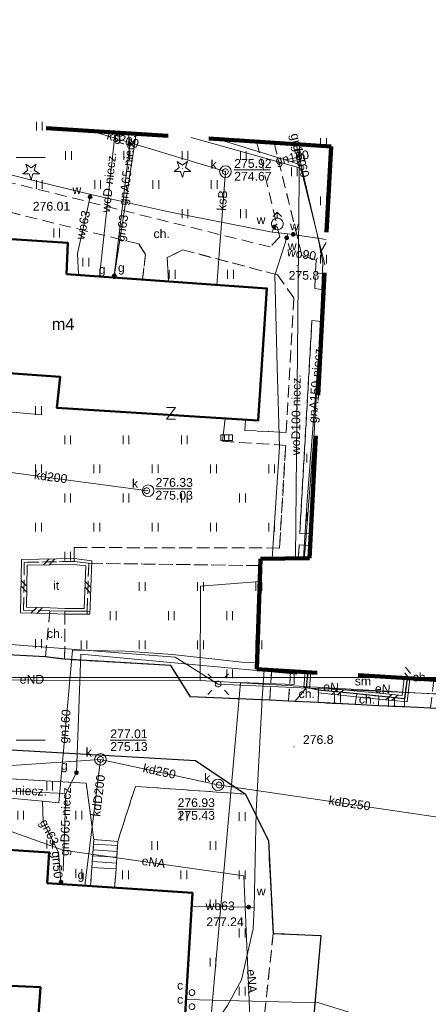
# Model space of a CAD drawing. Extents: x 0 to 6568752, y 0 to 5584302.
# Tile 64 of 74: x 6568600 to 6568635, y 5584077 to 5584162. Entities that reach past the tile are written whole.
import ezdxf
from ezdxf.enums import TextEntityAlignment as Align

# ---------------------------------------------------------------- set-up
doc = ezdxf.new("R2010")
doc.units = 0
doc.header["$PDSIZE"] = 0.75
for name, pattern in [('GAK', [3.5, 2, -0.7, 0.1, -0.7]), ('PRZER2-1', [1.5, 1, -0.5]), ('PRZER3-1', [2, 1.5, -0.5])]:
    doc.linetypes.add(name, pattern=pattern)
doc.layers.get('0').update_dxf_attribs({"linetype": 'CONTINUOUS'})
doc.layers.get('Defpoints').update_dxf_attribs({"linetype": 'CONTINUOUS'})
for name, color, linetype, lineweight in [('EGBS', 7, 'CONTINUOUS', 18), ('EGBU', 7, 'CONTINUOUS', 50), ('EGBU_O', 7, 'CONTINUOUS', 50), ('GEPPHC', 7, 'CONTINUOUS', 18), ('GUPPRZ_O', 7, 'CONTINUOUS', 18), ('OTDM', 7, 'CONTINUOUS', 25), ('OTDM_O', 7, 'CONTINUOUS', 25), ('OTDN', 7, 'CONTINUOUS', 18), ('OTKC', 7, 'CONTINUOUS', 18), ('OTKC_O', 7, 'CONTINUOUS', 18), ('OTKJ', 7, 'CONTINUOUS', 18), ('OTKK', 7, 'CONTINUOUS', 25), ('OTRK', 7, 'CONTINUOUS', 18), ('OTRN', 7, 'CONTINUOUS', 13), ('OTRN_O', 7, 'CONTINUOUS', 13), ('OTZI', 7, 'CONTINUOUS', 18), ('OTZI_O', 7, 'CONTINUOUS', 18), ('OTZT', 7, 'CONTINUOUS', 18), ('ramka sekcji', 7, 'CONTINUOUS', 18), ('siec', 7, 'GAK', 70), ('SUEO', 7, 'CONTINUOUS', 18), ('SUPK', 7, 'CONTINUOUS', 18), ('SUPW', 7, 'CONTINUOUS', 18), ('SUPW_O', 7, 'CONTINUOUS', 18), ('zakres', 6, 'PRZER3-1', 106)]:
    doc.layers.add(name, color=color, linetype=linetype, lineweight=lineweight)
for name, color, linetype, lineweight, true_color in [('OTZG', 7, 'CONTINUOUS', 18, 0x008000), ('SUCP', 7, 'CONTINUOUS', 18, 0xd200d2), ('SUEP', 1, 'CONTINUOUS', 18, 0xff0000), ('SUEP_O', 1, 'CONTINUOUS', 18, 0xff0000), ('SUGP', 7, 'CONTINUOUS', 18, 0xbfbf00), ('SUGP_O', 7, 'CONTINUOUS', 18, 0xbfbf00), ('SUGU', 7, 'CONTINUOUS', 18, 0xbfbf00), ('SUGU_O', 7, 'CONTINUOUS', 18, 0xbfbf00), ('SUGW', 7, 'CONTINUOUS', 18, 0xbfbf00), ('SUGW_O', 7, 'CONTINUOUS', 18, 0xbfbf00), ('SUKK', 7, 'CONTINUOUS', 18, 0x803300), ('SUKP', 7, 'CONTINUOUS', 18, 0x803300), ('SUKP_O', 7, 'CONTINUOUS', 18, 0x803300), ('SUTP', 7, 'CONTINUOUS', 18, 0xff9100), ('SUWH', 5, 'CONTINUOUS', 18, 0x0000ff), ('SUWP', 5, 'CONTINUOUS', 18, 0x0000ff), ('SUWP_O', 5, 'CONTINUOUS', 18, 0x0000ff), ('SUWW', 5, 'CONTINUOUS', 18, 0x0000ff), ('SUWW_O', 5, 'CONTINUOUS', 18, 0x0000ff)]:
    doc.layers.add(name, color=color, linetype=linetype, lineweight=lineweight, true_color=true_color)
doc.styles.add('Arial', font='arial.ttf')
doc.styles.add('GEO-INFO', font='arial.ttf')
doc.dimstyles.get("Standard").update_dxf_attribs({"dimtxt": 0.18, "dimasz": 0.18, "dimexe": 0.18, "dimexo": 0.0625, "dimgap": 0.09, "dimtad": 0, "dimtih": 1, "dimtoh": 1, "dimdec": 4, "dimzin": 0, "dimdsep": 46, "dimtxsty": 'Standard', "dimcen": 0.09, "dimadec": 0, "dimazin": 0, "dimtfac": 1, "dimtdec": 4, "dimtofl": 0, "dimtmove": 0, "dimatfit": 3, "dimfxl": 0, "dimtolj": 1, "dimtzin": 0, "dimarcsym": 0})

# ---------------------------------------------------------------- blocks, each defined once
blk = doc.blocks.new('D_GSPRDI1')
blk.add_hatch(color=0).paths.add_polyline_path([(0, -0.045), (0.013906, -0.042798), (0.02645, -0.036406), (0.036406, -0.02645), (0.042798, -0.013906), (0.045, 0), (0.042798, 0.013906), (0.036406, 0.02645), (0.02645, 0.036406), (0.013906, 0.042798), (0, 0.045), (-0.013906, 0.042798), (-0.02645, 0.036406), (-0.036406, 0.02645), (-0.042798, 0.013906), (-0.045, 0), (-0.042798, -0.013906), (-0.036406, -0.02645), (-0.02645, -0.036406), (-0.013906, -0.042798)])
at = {"color": 0}
blk.add_lwpolyline([(0.272471, 0.088531), (0.713338, -0.231778), (0.168396, -0.231778), (0, -0.750048), (-0.168396, -0.231778), (-0.713338, -0.231778), (-0.272471, 0.088531), (-0.440867, 0.606801), (0, 0.286493), (0.440867, 0.606801)], close=True, dxfattribs=at)
blk = doc.blocks.new('D_GSPWPN1')
blk.add_hatch(color=0).paths.add_polyline_path([(-0.045, 0), (-0.043467, -0.011647), (-0.038971, -0.0225), (-0.03182, -0.03182), (-0.0225, -0.038971), (-0.011647, -0.043467), (0, -0.045), (0.011647, -0.043467), (0.0225, -0.038971), (0.03182, -0.03182), (0.038971, -0.0225), (0.043467, -0.011647), (0.045, 0), (0.043467, 0.011647), (0.038971, 0.0225), (0.03182, 0.03182), (0.0225, 0.038971), (0.011647, 0.043467), (0, 0.045), (-0.011647, 0.043467), (-0.0225, 0.038971), (-0.03182, 0.03182), (-0.038971, 0.0225), (-0.043467, 0.011647)])
blk = doc.blocks.new('D_GUPWZA1')
blk.add_hatch(color=0).paths.add_polyline_path([(-0.2, 0), (-0.193185, -0.051764), (-0.173205, -0.1), (-0.141421, -0.141421), (-0.1, -0.173205), (-0.051764, -0.193185), (0, -0.2), (0.051764, -0.193185), (0.1, -0.173205), (0.141421, -0.141421), (0.173205, -0.1), (0.193185, -0.051764), (0.2, 0), (0.193185, 0.051764), (0.173205, 0.1), (0.141421, 0.141421), (0.1, 0.173205), (0.051764, 0.193185), (0, 0.2), (-0.051764, 0.193185), (-0.1, 0.173205), (-0.141421, 0.141421), (-0.173205, 0.1), (-0.193185, 0.051764)])
blk = doc.blocks.new('D_GUPIWZ1_1')
at = {"color": 0}
blk.add_lwpolyline([(0, 0.25), (0.064705, 0.241481), (0.125, 0.216506), (0.176777, 0.176777), (0.216506, 0.125), (0.241481, 0.064705), (0.25, 0), (0.241481, -0.064705), (0.216506, -0.125), (0.176777, -0.176777), (0.125, -0.216506), (0.064705, -0.241481), (0, -0.25), (-0.064705, -0.241481), (-0.125, -0.216506), (-0.176777, -0.176777), (-0.216506, -0.125), (-0.241481, -0.064705), (-0.25, 0), (-0.241481, 0.064705), (-0.216506, 0.125), (-0.176777, 0.176777), (-0.125, 0.216506), (-0.064705, 0.241481)], close=True, dxfattribs=at)
blk = doc.blocks.new('D_GUPKKS1')
at = {"color": 0}
blk.add_lwpolyline([(0.5, -0.25), (-0.5, -0.25), (-0.5, 0.25), (0.5, 0.25)], close=True, dxfattribs=at)
for points in [[(-0.175, -0.25), (-0.175, 0.25)], [(0.175, -0.25), (0.175, 0.25)]]:
    blk.add_lwpolyline(points, dxfattribs=at)
blk = doc.blocks.new('D_GUPWDT1')
at = {"color": 0}
for points in [[(-0.353553, 0.646447), (0, 1), (0.353553, 0.646447)], [(0, 0.5), (0, 1)]]:
    blk.add_lwpolyline(points, dxfattribs=at)
blk.add_lwpolyline([(0, 0.5), (0.086824, 0.492404), (0.17101, 0.469846), (0.25, 0.433013), (0.321394, 0.383022), (0.383022, 0.321394), (0.433013, 0.25), (0.469846, 0.17101), (0.492404, 0.086824), (0.5, 0), (0.492404, -0.086824), (0.469846, -0.17101), (0.433013, -0.25), (0.377875, -0.32743), (0.309079, -0.393027), (0.229113, -0.444418), (0.140866, -0.479746), (0.047528, -0.497736), (-0.047528, -0.497736), (-0.140866, -0.479746), (-0.229113, -0.444418), (-0.309079, -0.393027), (-0.377875, -0.32743), (-0.433013, -0.25), (-0.4725, -0.163534), (-0.494911, -0.071157), (-0.499434, 0.023791), (-0.485906, 0.117879), (-0.454816, 0.207708), (-0.407288, 0.290028), (-0.34504, 0.361867), (-0.27032, 0.420627), (-0.185831, 0.464184), (-0.094626, 0.490964)], close=True, dxfattribs=at)
blk = doc.blocks.new('D_GUPGZA1')
blk.add_hatch(color=0).paths.add_polyline_path([(-0.2, 0), (-0.193185, -0.051764), (-0.173205, -0.1), (-0.141421, -0.141421), (-0.1, -0.173205), (-0.051764, -0.193185), (0, -0.2), (0.051764, -0.193185), (0.1, -0.173205), (0.141421, -0.141421), (0.173205, -0.1), (0.193185, -0.051764), (0.2, 0), (0.193185, 0.051764), (0.173205, 0.1), (0.141421, 0.141421), (0.1, 0.173205), (0.051764, 0.193185), (0, 0.2), (-0.051764, 0.193185), (-0.1, 0.173205), (-0.141421, 0.141421), (-0.173205, 0.1), (-0.193185, 0.051764)])
blk = doc.blocks.new('D_GUPGUT1')
blk.add_hatch(color=0).paths.add_polyline_path([(-0.2, 0), (-0.193185, -0.051764), (-0.173205, -0.1), (-0.141421, -0.141421), (-0.1, -0.173205), (-0.051764, -0.193185), (0, -0.2), (0.051764, -0.193185), (0.1, -0.173205), (0.141421, -0.141421), (0.173205, -0.1), (0.193185, -0.051764), (0.2, 0), (0.193185, 0.051764), (0.173205, 0.1), (0.141421, 0.141421), (0.1, 0.173205), (0.051764, 0.193185), (0, 0.2), (-0.051764, 0.193185), (-0.1, 0.173205), (-0.141421, 0.141421), (-0.173205, 0.1), (-0.193185, 0.051764)])
blk = doc.blocks.new('D_GEPPHC1')
at = {"color": 0}
blk.add_lwpolyline([(-0.375, 0.5), (0.375, 0.5), (-0.375, -0.5), (0.375, -0.5)], dxfattribs=at)
blk = doc.blocks.new('D_GSLDSO2')
at = {"color": 0}
blk.add_lwpolyline([(0, 0.25), (0, -0.25)], dxfattribs=at)
blk = doc.blocks.new('D_ODTN_1')
at = {"color": 0}
for points in [[(-0.5, -0.25), (0, 0.25)], [(0, -0.25), (0.5, 0.25)]]:
    blk.add_lwpolyline(points, dxfattribs=at)
blk = doc.blocks.new('D_GUPELA2')
blk.add_hatch(color=0).paths.add_polyline_path([(-0.001087, 0.044987), (0.011881, 0.043403), (0.021281, 0.03965), (0.030065, 0.033482), (0.038133, 0.023893), (0.043117, 0.012881), (0.044986, 0.001113), (0.044323, -0.007777), (0.040557, -0.019497), (0.033417, -0.030138), (0.024849, -0.037517), (0.013788, -0.042836), (0.002013, -0.044955), (-0.00982, -0.043916), (-0.020466, -0.040077), (-0.029541, -0.033946), (-0.036867, -0.025804), (-0.04187, -0.01649), (-0.04461, -0.005909), (-0.044532, 0.006476), (-0.041285, 0.017903), (-0.034764, 0.028574), (-0.024479, 0.03776), (-0.013449, 0.042943)])
at = {"color": 0}
for points in [[(-0.883883, 0.883883), (-0.53033, 0.53033)], [(0.883883, 0.883883), (0.53033, 0.53033)], [(-0.883883, -0.883883), (-0.53033, -0.53033)], [(0.883883, -0.883883), (0.53033, -0.53033)]]:
    blk.add_lwpolyline(points, dxfattribs=at)
blk = doc.blocks.new('D_GUPELA1')
at = {"color": 0}
blk.add_lwpolyline([(0, 0.25), (0.064705, 0.241481), (0.125, 0.216506), (0.176777, 0.176777), (0.216506, 0.125), (0.241481, 0.064705), (0.25, 0), (0.241481, -0.064705), (0.216506, -0.125), (0.176777, -0.176777), (0.125, -0.216506), (0.064705, -0.241481), (0, -0.25), (-0.064705, -0.241481), (-0.125, -0.216506), (-0.176777, -0.176777), (-0.216506, -0.125), (-0.241481, -0.064705), (-0.25, 0), (-0.241481, 0.064705), (-0.216506, 0.125), (-0.176777, 0.176777), (-0.125, 0.216506), (-0.064705, 0.241481)], close=True, dxfattribs=at)
blk = doc.blocks.new('D_GSSUTR1')
at = {"color": 0}
for points in [[(-0.25666, 0.36165), (-0.25666, -0.38835)], [(0.24334, -0.38835), (0.24334, 0.36165)]]:
    blk.add_lwpolyline(points, dxfattribs=at)
blk = doc.blocks.new('*D45')
at = {"layer": 'Defpoints', "color": 0}
for p in [(6568647.5, 5584150), (6568650, 5584150), (0, 0)]:
    blk.add_point(p, dxfattribs=at)
at = {"layer": 'ramka sekcji', "color": 0, "lineweight": -2}
blk.add_line((6568649.938, 5584150), (6568647.5, 5584150), dxfattribs=at)
at = {"layer": 'ramka sekcji', "color": 0, "insert": (6568644.106, 5584150), "char_height": 0.75, "attachment_point": 5, "style": 'GEO-INFO'}
blk.add_mtext('\\A1;5584150.0000', dxfattribs=at)
blk = doc.blocks.new('*D46')
at = {"layer": 'Defpoints', "color": 0}
for p in [(6568650, 5584152.5), (6568650, 5584150), (0, 0)]:
    blk.add_point(p, dxfattribs=at)
at = {"layer": 'ramka sekcji', "color": 0, "lineweight": -2}
blk.add_line((6568650, 5584150.062), (6568650, 5584152.5), dxfattribs=at)
at = {"layer": 'ramka sekcji', "color": 0, "insert": (6568650, 5584155.896), "char_height": 0.75, "attachment_point": 5, "rotation": 90, "style": 'GEO-INFO'}
blk.add_mtext('\\A1;6568650.0000', dxfattribs=at)

msp = doc.modelspace()

# ---------------------------------------------------------------- linework, layer by layer
at = {"layer": 'EGBS', "linetype": 'Continuous', "lineweight": 18, "elevation": 10.18}
msp.add_lwpolyline([(6568608.72, 5584091.33), (6568606.66, 5584091.49), (6568606.48, 5584088.71), (6568606.39031, 5584087.48424), (6568608.44986, 5584087.34892), (6568608.54, 5584088.56)], close=True, dxfattribs=at)
for points in [[(6568606.63461, 5584091.09791), (6568608.69624, 5584090.96442)], [(6568606.60231, 5584090.59896), (6568608.66382, 5584090.46548)], [(6568606.53769, 5584089.60104), (6568608.59898, 5584089.46758)], [(6568606.57, 5584090.1), (6568608.6314, 5584089.96653)], [(6568606.50539, 5584089.10209), (6568608.56655, 5584088.96863)]]:
    msp.add_lwpolyline(points, dxfattribs=at)
at = {"layer": 'EGBU', "linetype": 'Continuous', "lineweight": 50, "elevation": 10.18}
for points in [[(6568604.31, 5584140), (6568621.50576, 5584138.77306), (6568620.75077, 5584127.4365), (6568603.48, 5584128.53), (6568603.77, 5584131.19), (6568586.56, 5584132.41), (6568587.26, 5584143.79), (6568604.43, 5584142.7)], [(6568602.65, 5584087.73), (6568615.13, 5584086.91), (6568614.45, 5584075.57), (6568601.92, 5584076.39), (6568602.08, 5584078.81), (6568585.50349, 5584079.5626), (6568565.26, 5584081.22), (6568566.02, 5584092.79), (6568602.84, 5584090.38)]]:
    msp.add_lwpolyline(points, close=True, dxfattribs=at)
at = {"layer": 'GUPPRZ_O', "linetype": 'Continuous', "lineweight": 13, "elevation": 10.8, "flags": 128}
for points in [[(6568618.7071, 5584148.94802), (6568621.7871, 5584148.94802)], [(6568611.95938, 5584121.57905), (6568615.03938, 5584121.57905)], [(6568608.07786, 5584100.01485), (6568611.15786, 5584100.01485)], [(6568613.84872, 5584094.10334), (6568616.92872, 5584094.10334)]]:
    msp.add_lwpolyline(points, dxfattribs=at)
at = {"layer": 'OTDM', "linetype": 'Continuous', "lineweight": 25, "elevation": 10.18}
msp.add_lwpolyline([(6568633.53208, 5584105.32667), (6568633.32, 5584103.57), (6568631.11, 5584103.79), (6568629.23, 5584103.98), (6568625.93, 5584104.31), (6568624.92, 5584104.54), (6568625.04002, 5584105.83571)], dxfattribs=at)
at = {"layer": 'OTDN', "linetype": 'Continuous', "lineweight": 18, "elevation": 10.18}
for points in [[(6568606.33165, 5584110.82), (6568604.17512, 5584110.82), (6568602.89236, 5584110.87011), (6568600.3864, 5584110.92555), (6568600.45356, 5584115.51543), (6568604.98348, 5584115.6003), (6568606.4876, 5584115.4093)], [(6568605.84835, 5584111.32), (6568604.18488, 5584111.32), (6568602.90764, 5584111.36989), (6568600.8936, 5584111.41445), (6568600.94644, 5584115.02457), (6568604.95652, 5584115.0997), (6568605.9724, 5584114.9707)]]:
    msp.add_lwpolyline(points, close=True, dxfattribs=at)
for points in [[(6568624.79033, 5584105.85068), (6568624.67107, 5584104.56306)], [(6568625.2897, 5584105.82075), (6568625.16893, 5584104.51694)], [(6568633.78209, 5584105.31169), (6568633.53885, 5584103.29698), (6568631.08505, 5584103.54125), (6568629.20499, 5584103.73125), (6568625.90512, 5584104.06124)], [(6568633.28207, 5584105.34166), (6568633.10115, 5584103.84302), (6568631.13495, 5584104.03875), (6568629.25501, 5584104.22875), (6568625.95488, 5584104.55876)]]:
    msp.add_lwpolyline(points, dxfattribs=at)
at = {"layer": 'OTKC', "linetype": 'PRZER2-1', "lineweight": 18, "elevation": 10.18}
for points in [[(6568620.6319, 5584151.37266), (6568622.62, 5584143.19), (6568621.78, 5584142.33), (6568597.12, 5584148.45), (6568596.37, 5584149.78), (6568597.20475, 5584152.8659)], [(6568622.13775, 5584151.27668), (6568624.51, 5584141.59), (6568625.73, 5584141.21), (6568625.61, 5584138.77), (6568626.3769, 5584138.65643)], [(6568620.94826, 5584114.99086), (6568606.23, 5584115.19), (6568604.97, 5584115.35), (6568604.99, 5584116.54), (6568622.6, 5584116.5), (6568623.12, 5584125.31), (6568617.7, 5584125.66), (6568617.92, 5584127.62), (6568619.67, 5584127.5), (6568619.61, 5584126.59), (6568623.17, 5584126.42), (6568623.82, 5584137.96), (6568622.41, 5584139.94), (6568614.31, 5584142.08), (6568612.97, 5584141.43), (6568613.05685, 5584139.3759), (6568610.83674, 5584139.53431), (6568611.1, 5584141.68), (6568610.52, 5584142.59), (6568596.45, 5584146.06)], [(6568626.23397, 5584135.92757), (6568625.37, 5584136.01), (6568624.33, 5584117.74), (6568625.27987, 5584117.71183)], [(6568625.22836, 5584116.72841), (6568624.29, 5584116.77), (6568624.19771, 5584115.62412)], [(6568623.54022, 5584105.92562), (6568623.36, 5584103.37), (6568621.76, 5584103.45), (6568621.92302, 5584106.02256)], [(6568633.3, 5584102.87), (6568633.32, 5584103.57), (6568633.53208, 5584105.32667)], [(6568635.82122, 5584105.18945), (6568635.54, 5584102.77), (6568633.3, 5584102.87)], [(6568574.89, 5584100.61), (6568615.39, 5584098.26), (6568619.67, 5584095.39), (6568610.23, 5584096.05), (6568608.72, 5584091.33), (6568606.66, 5584091.49), (6568606.01, 5584096.31), (6568595.49, 5584096.94)], [(6568621, 5584073.54), (6568622.05, 5584083.43), (6568626.15, 5584083.24), (6568624.96, 5584069.96)]]:
    msp.add_lwpolyline(points, dxfattribs=at)
for points in [[(6568602.51, 5584107.17), (6568602.9, 5584111.12), (6568604.18, 5584111.07), (6568604.16, 5584106.95)], [(6568623.92, 5584103.34), (6568624.92, 5584104.54), (6568625.93, 5584104.31), (6568625.92, 5584103.24)], [(6568629.08, 5584103.06), (6568629.23, 5584103.98), (6568631.11, 5584103.79), (6568631.08, 5584102.96)]]:
    msp.add_lwpolyline(points, close=True, dxfattribs=at)
at = {"layer": 'OTKJ', "linetype": 'PRZER3-1', "lineweight": 18, "elevation": 10.18}
msp.add_lwpolyline([(6568639.98, 5584070.08), (6568624.96, 5584069.96), (6568626.15, 5584083.24), (6568622.05, 5584083.43), (6568621.64, 5584091.37), (6568619.67, 5584095.39), (6568615.39, 5584098.26), (6568574.89, 5584100.61), (6568576.9, 5584133.67), (6568576.73, 5584134.76), (6568576.17, 5584135.74), (6568575.25, 5584136.73), (6568573.98, 5584137.27), (6568558.09, 5584138.24), (6568558.55, 5584143.89), (6568574.11, 5584142.83), (6568574.63, 5584142.93), (6568575.77, 5584143.27), (6568576.88, 5584143.98), (6568577.89, 5584147.04), (6568579.27, 5584175.96)], dxfattribs=at)
msp.add_lwpolyline([(6568586.29, 5584170.27), (6568585.33, 5584155.45), (6568583.44, 5584155.05), (6568583.21, 5584152.12), (6568582.92, 5584147.02), (6568580.74, 5584110.63, 0.2500606), (6568587.46, 5584105.02), (6568588.98, 5584107.87), (6568602.51, 5584107.17), (6568604.16, 5584106.95), (6568613.26, 5584106.43), (6568614.97, 5584103.73), (6568621.76, 5584103.45), (6568623.36, 5584103.37), (6568623.92, 5584103.34), (6568625.92, 5584103.24), (6568629.08, 5584103.06), (6568631.08, 5584102.96), (6568633.3, 5584102.87), (6568635.54, 5584102.77)], format="xyb", dxfattribs=at)
at = {"layer": 'OTKK', "linetype": 'Continuous', "lineweight": 25, "elevation": 10.18}
msp.add_lwpolyline([(6568624.96, 5584069.96), (6568639.98, 5584070.08), (6568639.29, 5584102.53), (6568635.54, 5584102.77), (6568633.3, 5584102.87), (6568631.08, 5584102.96), (6568629.08, 5584103.06), (6568625.92, 5584103.24), (6568623.92, 5584103.34), (6568623.36, 5584103.37), (6568621.76, 5584103.45), (6568614.97, 5584103.73), (6568613.26, 5584106.43), (6568604.16, 5584106.95), (6568602.51, 5584107.17), (6568588.98, 5584107.87), (6568587.46, 5584105.02, -0.2500606), (6568580.74, 5584110.63), (6568582.92, 5584147.02)], format="xyb", dxfattribs=at)
msp.add_lwpolyline([(6568574.89, 5584100.61), (6568615.39, 5584098.26), (6568619.67, 5584095.39), (6568621.64, 5584091.37), (6568622.05, 5584083.43), (6568626.15, 5584083.24), (6568624.96, 5584069.96)], dxfattribs=at)
at = {"layer": 'OTRK', "linetype": 'PRZER2-1', "lineweight": 18, "elevation": 10.06}
for points in [[(6568626.58881, 5584142.70221), (6568625.73, 5584141.21), (6568625.61, 5584138.77)], [(6568625.61, 5584138.77), (6568626.3769, 5584138.65643)]]:
    msp.add_lwpolyline(points, dxfattribs=at)
at = {"layer": 'OTRK', "linetype": 'Continuous', "lineweight": 18, "elevation": 10.06}
msp.add_lwpolyline([(6568626.44791, 5584140.01224), (6568625.67541, 5584140.10002)], dxfattribs=at)
at = {"layer": 'OTZI', "linetype": 'PRZER2-1', "lineweight": 18, "elevation": 10.1}
msp.add_lwpolyline([(6568604.97, 5584115.35), (6568606.23, 5584115.19), (6568606.09, 5584111.07), (6568604.18, 5584111.07), (6568602.9, 5584111.12), (6568600.64, 5584111.17), (6568600.7, 5584115.27)], close=True, dxfattribs=at)
at = {"layer": 'OTZT', "color": 7, "linetype": 'PRZER2-1', "lineweight": 18, "elevation": 10.1}
for points in [[(6568620.6319, 5584151.37266), (6568622.62, 5584143.19), (6568621.78, 5584142.33), (6568597.12, 5584148.45)], [(6568626.3769, 5584138.65643), (6568625.61, 5584138.77), (6568625.73, 5584141.21), (6568624.51, 5584141.59), (6568622.13775, 5584151.27668)], [(6568624.33, 5584117.74), (6568625.37, 5584136.01), (6568626.23397, 5584135.92757)], [(6568625.27987, 5584117.71183), (6568624.33, 5584117.74)], [(6568624.19771, 5584115.62412), (6568624.29, 5584116.77), (6568625.22836, 5584116.72841)], [(6568604.16, 5584106.95), (6568604.18, 5584111.07), (6568606.09, 5584111.07), (6568606.23, 5584115.19), (6568620.94826, 5584114.99086)], [(6568621.92302, 5584106.02256), (6568621.76, 5584103.45), (6568614.97, 5584103.73), (6568613.26, 5584106.43), (6568604.16, 5584106.95)], [(6568624.92, 5584104.54), (6568623.92, 5584103.34), (6568623.36, 5584103.37), (6568623.54022, 5584105.92562)], [(6568625.04002, 5584105.83571), (6568624.92, 5584104.54)]]:
    msp.add_lwpolyline(points, dxfattribs=at)
msp.add_lwpolyline([(6568617.92, 5584127.62), (6568617.7, 5584125.66), (6568623.12, 5584125.31), (6568622.6, 5584116.5), (6568604.99, 5584116.54), (6568604.97, 5584115.35), (6568600.7, 5584115.27), (6568600.64, 5584111.17), (6568602.9, 5584111.12), (6568602.51, 5584107.17), (6568588.98, 5584107.87), (6568587.46, 5584105.02, -0.2500606), (6568580.74, 5584110.63), (6568582.92, 5584147.02), (6568593.04, 5584146.37), (6568593.7, 5584145.69), (6568593.68569, 5584143.38208), (6568587.26, 5584143.79), (6568586.56, 5584132.41), (6568603.77, 5584131.19), (6568603.48, 5584128.53)], format="xyb", close=True, dxfattribs=at)
for points in [[(6568595.97408, 5584143.23681), (6568595.86, 5584145.52), (6568596.45, 5584146.06), (6568610.52, 5584142.59), (6568611.1, 5584141.68), (6568610.83674, 5584139.53431), (6568604.31, 5584140), (6568604.43, 5584142.7)], [(6568613.05685, 5584139.3759), (6568612.97, 5584141.43), (6568614.31, 5584142.08), (6568622.41, 5584139.94), (6568623.82, 5584137.96), (6568623.17, 5584126.42), (6568619.61, 5584126.59), (6568619.67, 5584127.5), (6568620.75077, 5584127.4365), (6568621.50576, 5584138.77306)], [(6568625.92, 5584103.24), (6568625.93, 5584104.31), (6568629.23, 5584103.98), (6568629.08, 5584103.06)], [(6568631.08, 5584102.96), (6568631.11, 5584103.79), (6568633.32, 5584103.57), (6568633.3, 5584102.87)], [(6568594.12005, 5584090.95075), (6568594.2, 5584092.2), (6568594.38, 5584094.9), (6568595.49, 5584096.94), (6568606.01, 5584096.31), (6568606.66, 5584091.49), (6568606.48, 5584088.71), (6568606.39031, 5584087.48424), (6568602.65, 5584087.73), (6568602.84, 5584090.38)], [(6568608.44986, 5584087.34892), (6568608.54, 5584088.56), (6568608.72, 5584091.33), (6568610.23, 5584096.05), (6568619.67, 5584095.39), (6568621.64, 5584091.37), (6568622.05, 5584083.43), (6568621, 5584073.54), (6568619.15, 5584071.63), (6568561.74, 5584073.87), (6568564.54, 5584092.6), (6568566.02, 5584092.79), (6568565.26, 5584081.22), (6568585.50349, 5584079.5626), (6568602.08, 5584078.81), (6568601.92, 5584076.39), (6568614.45, 5584075.57), (6568615.13, 5584086.91)]]:
    msp.add_lwpolyline(points, close=True, dxfattribs=at)
at = {"layer": 'ramka sekcji'}
for p, q in [((6568600, 5584150), (6568602.5, 5584150)), ((6568600, 5584100), (6568602.5, 5584100))]:
    msp.add_line(p, q, dxfattribs=at)
at = {"layer": 'siec', "linetype": 'ByBlock', "lineweight": 20}
msp.add_line((6568238.01967, 5584105.39829), (6568734.39713, 5584105.39829), dxfattribs=at)
at = {"layer": 'SUCP', "linetype": 'Continuous', "lineweight": 18, "elevation": 10.14}
msp.add_lwpolyline([(6568614.58092, 5584077.75336), (6568625.97875, 5584077.46499), (6568628.89759, 5584076.57185), (6568627.48122, 5584059.94527)], dxfattribs=at)
at = {"layer": 'SUEP', "linetype": 'Continuous', "lineweight": 18, "elevation": 10.14}
for points in [[(6568640.43, 5584082.03), (6568640.69, 5584089.39), (6568641.24, 5584103.02), (6568636.69, 5584103.95), (6568617.33, 5584104.83), (6568613.65, 5584107.14), (6568599.92, 5584108.18), (6568591.12, 5584108.53), (6568588.18, 5584108.66), (6568586.87, 5584106.7), (6568583.78, 5584107.84), (6568582.68, 5584114.09), (6568583.17, 5584121.74), (6568583.88, 5584129.52), (6568586.13, 5584146.77), (6568588.42, 5584161.56), (6568588.64, 5584171.67)], [(6568615.77907, 5584105.12669), (6568586.93715, 5584105.18636), (6568582.77131, 5584106.00045), (6568583.18599, 5584120.92094), (6568582.79122, 5584121.76106), (6568583.95676, 5584126.99434), (6568584.68896, 5584144.51279)], [(6568615.77907, 5584105.12669), (6568615.81477, 5584113.21777), (6568620.9013, 5584113.63671)], [(6568615.77907, 5584105.12669), (6568638.23729, 5584103.84596), (6568638.3758, 5584081.46602)], [(6568591.84922, 5583969.21782), (6568603.50663, 5583976.4686), (6568622.5865, 5583975.8144), (6568622.6444, 5584016.31829), (6568617.76016, 5584029.8064), (6568618.47051, 5584043.74663), (6568620.21056, 5584049.95953), (6568617.64449, 5584051.96662), (6568618.73173, 5584062.17458), (6568620.09776, 5584075.00001), (6568619.53545, 5584088.36379), (6568604.02591, 5584090.56413), (6568599.66503, 5584092.15806), (6568596.68181, 5584091.84144), (6568595.6, 5584090.99)]]:
    msp.add_lwpolyline(points, dxfattribs=at)
at = {"layer": 'SUGP', "linetype": 'Continuous', "lineweight": 18, "elevation": 10.14}
for points in [[(6568609.64664, 5584152.07286), (6568609.74608, 5584151.14662), (6568608.42, 5584139.86)], [(6568610.30953, 5584152.03061), (6568608.42, 5584139.78)], [(6568615.01903, 5584151.73042), (6568624.43346, 5584149.10577), (6568626.48896, 5584140.79589)], [(6568617.23039, 5584151.58947), (6568617.78, 5584151.43), (6568623.46, 5584149.7), (6568624.46, 5584149.36)], [(6568624.28, 5584150.05), (6568624.02468, 5584151.15641)], [(6568623.11, 5584149.81), (6568624.28, 5584150.05)], [(6568624.46, 5584149.36), (6568624.28, 5584150.05)], [(6568624.71665, 5584115.6311), (6568624.78, 5584116.44), (6568625.56, 5584126.39), (6568626.12, 5584135.68), (6568626.3, 5584141.01), (6568625.92, 5584143.07), (6568624.46, 5584149.36)], [(6568626.32204, 5584137.609), (6568624.97104, 5584120.59061), (6568624.66268, 5584115.63037)], [(6568571.39, 5584096.91), (6568575.44, 5584096.82), (6568578.83, 5584096.41), (6568589.84, 5584095.9), (6568591.05, 5584095.91), (6568594.73, 5584095.48), (6568602.26, 5584094.78), (6568603.66, 5584094.64), (6568604.85, 5584107.74), (6568609.36, 5584107.66), (6568613.41, 5584107.35), (6568619.37, 5584106.72), (6568620.65914, 5584106.65318)], [(6568624.05744, 5584105.89461), (6568624.04332, 5584105.66756), (6568618.48624, 5584106.18597), (6568605.54992, 5584107.37933), (6568605.18, 5584097.23)], [(6568605.18, 5584097.23), (6568604.25173, 5584095.43872), (6568589.20171, 5584096.0538), (6568578.93387, 5584096.4514), (6568571.26066, 5584096.96563)], [(6568604.25173, 5584095.43872), (6568604.04, 5584088.78)], [(6568602.26, 5584094.78), (6568602.31, 5584093.02), (6568603.64, 5584090.39), (6568603.79, 5584088.54)], [(6568603.79, 5584088.54), (6568603.85, 5584087.84)]]:
    msp.add_lwpolyline(points, dxfattribs=at)
at = {"layer": 'SUKP', "linetype": 'Continuous', "lineweight": 18, "elevation": 10.14}
for points in [[(6568617.9571, 5584148.79248), (6568606.48616, 5584152.27431)], [(6568617.9571, 5584148.79248), (6568617.20486, 5584139.07994)], [(6568611.31882, 5584121.41247), (6568594.60453, 5584123.64444), (6568579.14172, 5584125.54023)], [(6568607.23636, 5584098.36061), (6568592.38819, 5584097.35917), (6568577.52836, 5584099.31317)], [(6568605.9032, 5584087.51625), (6568607.23636, 5584098.36061)], [(6568617.31505, 5584096.18106), (6568607.23636, 5584098.36061)], [(6568639.87256, 5584092.86924), (6568617.31505, 5584096.18106)]]:
    msp.add_lwpolyline(points, dxfattribs=at)
at = {"layer": 'SUPK', "linetype": 'Continuous', "lineweight": 18, "elevation": 10.14}
for points in [[(6568617.9571, 5584148.29248, -1), (6568617.9571, 5584149.29248, -1)], [(6568611.31882, 5584120.91247, -1), (6568611.31882, 5584121.91247, -1)], [(6568607.23636, 5584097.86061, -1), (6568607.23636, 5584098.86061, -1)], [(6568617.31505, 5584095.68106, -1), (6568617.31505, 5584096.68106, -1)]]:
    msp.add_lwpolyline(points, format="xyb", close=True, dxfattribs=at)
at = {"layer": 'SUTP', "linetype": 'Continuous', "lineweight": 18, "elevation": 10.14}
msp.add_lwpolyline([(6568602.22403, 5584127.93379), (6568588.81, 5584129.14)], dxfattribs=at)
at = {"layer": 'SUWP', "linetype": 'Continuous', "lineweight": 18, "elevation": 10.14}
for points in [[(6568570.05045, 5584166.03217), (6568569.32325, 5584156.50206), (6568569.85126, 5584155.10876), (6568570.86908, 5584153.73177), (6568572.18399, 5584153.35868), (6568578.06442, 5584152.58439), (6568583.31245, 5584151.99196), (6568590.32742, 5584150.87227), (6568600.88308, 5584148.16806), (6568606.40063, 5584146.83906), (6568613.10053, 5584145.33527), (6568621.97345, 5584143.60946), (6568623.26553, 5584143.4561)], [(6568608.48468, 5584152.14692), (6568607.16228, 5584139.79649)], [(6568624.18155, 5584151.14641), (6568624.31918, 5584151.09072), (6568623.95916, 5584115.62091)], [(6568606.40063, 5584146.83906), (6568606.34335, 5584146.6283), (6568605.27597, 5584141.76417), (6568605.3392, 5584139.92657)], [(6568621.97345, 5584143.60946), (6568622.13777, 5584144.05161), (6568622.40452, 5584144.30507)], [(6568623.26553, 5584143.4561), (6568623.20992, 5584143.11535), (6568622.18114, 5584139.91185), (6568622.40245, 5584132.0541), (6568622.60087, 5584125.19613), (6568621.95126, 5584115.59391)], [(6568623.26553, 5584143.4561), (6568623.76613, 5584143.41254), (6568626.6028, 5584142.9694)], [(6568621.28272, 5584106.06094), (6568621.10922, 5584103.59525), (6568620.59419, 5584093.89786), (6568620.43043, 5584085.65512), (6568620.34416, 5584083.81386), (6568619.3302, 5584079.46046), (6568618.11854, 5584077.25468), (6568615.09515, 5584072.84539), (6568612.43985, 5584067.81078), (6568610.80603, 5584064.21945), (6568609.82405, 5584064.36681)], [(6568623.86055, 5584105.90641), (6568623.84913, 5584104.78137), (6568619.23268, 5584104.97573), (6568615.6371, 5584064.00094)], [(6568620.43043, 5584085.65512), (6568619.93996, 5584085.6888), (6568615.06084, 5584085.75672)]]:
    msp.add_lwpolyline(points, dxfattribs=at)
at = {"layer": 'zakres', "ltscale": 7}
msp.add_lwpolyline([(6568248.9828, 5583949.49809), (6568593.23088, 5583926.24598), (6568594.73885, 5583944.72564), (6568600.03506, 5583944.48551), (6568601.93947, 5583972.41355), (6568624.21788, 5583971.15638), (6568661.45926, 5583969.71449), (6568667.75842, 5584103.27503), (6568620.63994, 5584106.09947), (6568620.96872, 5584115.5807), (6568625.17121, 5584115.63721), (6568627.02161, 5584150.96538), (6568590.71801, 5584153.27937), (6568592.77721, 5584185.3763), (6568538.50559, 5584204.10606), (6568463.99933, 5584229.86642), (6568419.28314, 5584244.20999), (6568355.04246, 5584262.48696)], dxfattribs=at)

# ---------------------------------------------------------------- block references
at = {"layer": 'GEPPHC', "linetype": 'Continuous', "lineweight": 18}
msp.add_blockref('D_GEPPHC1', (6568613.28332, 5584128.06051, 10.24), dxfattribs=at)
at = {"layer": 'OTDN', "linetype": 'Continuous', "lineweight": 18}
for name, p, rotation in [('D_ODTN_1', (6568602.835, 5584115.31, 10.18), 1.073331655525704), ('D_ODTN_1', (6568602.835, 5584115.31, 10.18), 1.073331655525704), ('D_ODTN_1', (6568600.67, 5584113.22, 10.18), 89.16158501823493), ('D_ODTN_1', (6568600.67, 5584113.22, 10.18), 89.16158501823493), ('D_ODTN_1', (6568606.16, 5584113.13, 10.18), 268.0538048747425), ('D_ODTN_1', (6568606.16, 5584113.13, 10.18), 268.0538048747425), ('D_ODTN_1', (6568601.77, 5584111.145, 10.18), 178.7326010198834), ('D_ODTN_1', (6568601.77, 5584111.145, 10.18), 178.7326010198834), ('D_GSLDSO2', (6568606.09, 5584111.07, 10.18), 180), ('D_GSLDSO2', (6568606.09, 5584111.07, 10.18), 268.0538048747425), ('D_ODTN_1', (6568633.585, 5584105.765, 10.18), 263.1160584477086), ('D_ODTN_1', (6568633.585, 5584105.765, 10.18), 263.1160584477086), ('D_GSLDSO2', (6568624.92, 5584104.54, 10.18), 264.7079301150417), ('D_GSLDSO2', (6568625.93, 5584104.31, 10.18), 174.2894068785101), ('D_ODTN_1', (6568627.58, 5584104.145, 10.18), 174.2894068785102), ('D_ODTN_1', (6568627.58, 5584104.145, 10.18), 174.2894068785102), ('D_ODTN_1', (6568632.215, 5584103.68, 10.18), 174.3150770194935), ('D_ODTN_1', (6568632.215, 5584103.68, 10.18), 174.3150770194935)]:
    msp.add_blockref(name, p, dxfattribs=dict(at, rotation=rotation))
at = {"layer": 'OTRN', "linetype": 'Continuous', "lineweight": 13}
for p in [(6568624.11, 5584140.74, 10.08), (6568623.85, 5584099.44, 10.08)]:
    msp.add_blockref('D_GSPWPN1', p, dxfattribs=at)
at = {"layer": 'OTZG', "linetype": 'Continuous', "lineweight": 18}
for p in [(6568601.28, 5584148.84, 10.12), (6568614.26, 5584149.05, 10.12)]:
    msp.add_blockref('D_GSPRDI1', p, dxfattribs=at)
at = {"layer": 'OTZT', "color": 7, "linetype": 'Continuous', "lineweight": 18}
for p in [(6568601.995, 5584152.70201, 10.1), (6568626.365, 5584151.30039, 10.1), (6568604.495, 5584150.20201, 10.1), (6568609.495, 5584150.20201, 10.1), (6568614.495, 5584150.20201, 10.1), (6568619.495, 5584150.20201, 10.1), (6568623.865, 5584148.80039, 10.1), (6568601.995, 5584147.70201, 10.1), (6568606.995, 5584147.70201, 10.1), (6568611.995, 5584147.70201, 10.1), (6568616.995, 5584147.70201, 10.1), (6568626.365, 5584146.30039, 10.1), (6568614.495, 5584145.20201, 10.1), (6568619.495, 5584145.20201, 10.1), (6568603.48, 5584143.54327, 10.1), (6568605.98, 5584141.04327, 10.1), (6568626.365, 5584141.30039, 10.1), (6568613.395, 5584139.99789, 10.1), (6568618.395, 5584139.99789, 10.1), (6568601.93, 5584128.30674, 10.1), (6568604.43, 5584125.80674, 10.1), (6568609.43, 5584125.80674, 10.1), (6568614.43, 5584125.80674, 10.1), (6568625.18, 5584124.21512, 10.1), (6568601.93, 5584123.30674, 10.1), (6568606.93, 5584123.30674, 10.1), (6568611.93, 5584123.30674, 10.1), (6568616.93, 5584123.30674, 10.1), (6568621.93, 5584123.30674, 10.1), (6568604.43, 5584120.80674, 10.1), (6568609.43, 5584120.80674, 10.1), (6568614.43, 5584120.80674, 10.1), (6568619.43, 5584120.80674, 10.1), (6568625.18, 5584119.21512, 10.1), (6568601.93, 5584118.30674, 10.1), (6568606.93, 5584118.30674, 10.1), (6568611.93, 5584118.30674, 10.1), (6568616.93, 5584118.30674, 10.1), (6568621.93, 5584118.30674, 10.1), (6568604.43, 5584115.80674, 10.1), (6568610.825, 5584113.21069, 10.1), (6568615.825, 5584113.21069, 10.1), (6568620.825, 5584113.21069, 10.1), (6568608.325, 5584110.71069, 10.1), (6568613.325, 5584110.71069, 10.1), (6568618.325, 5584110.71069, 10.1), (6568601.93, 5584108.30674, 10.1), (6568605.825, 5584108.21069, 10.1), (6568610.825, 5584108.21069, 10.1), (6568615.825, 5584108.21069, 10.1), (6568620.825, 5584108.21069, 10.1), (6568618.325, 5584105.71069, 10.1), (6568627.575, 5584103.64561, 10.1), (6568632.2, 5584103.29804, 10.1), (6568602.89002, 5584096.09346, 10.1), (6568600.39002, 5584093.59346, 10.1), (6568605.39002, 5584093.59346, 10.1), (6568614.395, 5584093.48292, 10.1), (6568619.395, 5584093.48292, 10.1), (6568602.89002, 5584091.09346, 10.1), (6568611.895, 5584090.98292, 10.1), (6568616.895, 5584090.98292, 10.1), (6568605.39002, 5584088.59346, 10.1), (6568609.395, 5584088.48292, 10.1), (6568614.395, 5584088.48292, 10.1), (6568619.395, 5584088.48292, 10.1), (6568616.895, 5584085.98292, 10.1), (6568619.395, 5584083.48292, 10.1), (6568616.895, 5584080.98292, 10.1), (6568619.395, 5584078.48292, 10.1)]:
    msp.add_blockref('D_GSSUTR1', p, dxfattribs=at)
at = {"layer": 'SUEO', "linetype": 'Continuous', "lineweight": 18}
for name, p in [('D_GUPELA2', (6568617.33, 5584104.83, 10.15)), ('D_GUPELA1', (6568617.33, 5584104.83, 10.16))]:
    msp.add_blockref(name, p, dxfattribs=at)
at = {"layer": 'SUGU', "linetype": 'Continuous', "lineweight": 18}
for p in [(6568609.74608, 5584151.14662, 10.16), (6568605.18, 5584097.23, 10.16)]:
    msp.add_blockref('D_GUPGUT1', p, dxfattribs=at)
at = {"layer": 'SUGW', "linetype": 'Continuous', "lineweight": 18}
for p in [(6568608.42, 5584139.86, 10.16), (6568608.42, 5584139.78, 10.16), (6568603.85, 5584087.84, 10.16)]:
    msp.add_blockref('D_GUPGZA1', p, dxfattribs=at)
at = {"layer": 'SUKK', "linetype": 'Continuous', "lineweight": 18}
msp.add_blockref('D_GUPKKS1', (6568618.06, 5584125.97, 10.16), dxfattribs=at)
at = {"layer": 'SUPW', "linetype": 'Continuous', "lineweight": 18}
for p in [(6568617.9571, 5584148.79248, 10.18), (6568611.20938, 5584121.4235, 10.18), (6568607.23636, 5584098.36061, 10.18), (6568617.40544, 5584096.16151, 10.18), (6568615.08, 5584078.36, 10.18), (6568615.08, 5584077.15, 10.18)]:
    msp.add_blockref('D_GUPIWZ1_1', p, dxfattribs=at)
at = {"layer": 'SUWH', "linetype": 'Continuous', "lineweight": 18}
msp.add_blockref('D_GUPWDT1', (6568622.40452, 5584144.30507, 10.16), dxfattribs=at)
at = {"layer": 'SUWW', "linetype": 'Continuous', "lineweight": 18, "rotation": 73.37010061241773}
msp.add_blockref('D_GUPWZA1', (6568606.34335, 5584146.6283, 10.16), dxfattribs=at)
at = {"layer": 'SUWW', "linetype": 'Continuous', "lineweight": 18}
for p in [(6568622.13777, 5584144.05161, 10.16), (6568623.76613, 5584143.41254, 10.16), (6568623.20992, 5584143.11535, 10.16), (6568619.93996, 5584085.6888, 10.16)]:
    msp.add_blockref('D_GUPWZA1', p, dxfattribs=at)

# ---------------------------------------------------------------- texts
at = {"layer": 'EGBU_O', "linetype": 'Continuous', "lineweight": 0, "style": 'Arial'}
msp.add_text('m4', height=1, dxfattribs=at).set_placement((6568604.03288, 5584135.21666, 10.8), align=Align.CENTER)
at = {"layer": 'GUPPRZ_O', "linetype": 'Continuous', "lineweight": 0, "style": 'Arial'}
for s, p in [('275.92', (6568618.7071, 5584149.12052, 10.8)), ('274.67', (6568618.7071, 5584148.02552, 10.8)), ('276.01', (6568601.43168, 5584145.45201, 10.8)), ('276.33', (6568611.95938, 5584121.75155, 10.8)), ('275.03', (6568611.95938, 5584120.65655, 10.8)), ('277.01', (6568608.07786, 5584100.18735, 10.8)), ('275.13', (6568608.07786, 5584099.09235, 10.8)), ('276.93', (6568613.84872, 5584094.27584, 10.8)), ('275.43', (6568613.84872, 5584093.18084, 10.8)), ('277.24', (6568616.31715, 5584084.05562, 10.8))]:
    msp.add_text(s, height=0.75, dxfattribs=at).set_placement(p)
at = {"layer": 'OTDM_O', "linetype": 'Continuous', "lineweight": 0, "style": 'Arial'}
msp.add_text('sm', height=0.75, dxfattribs=at).set_placement((6568629.74509, 5584104.7106, 10.8), align=Align.CENTER)
at = {"layer": 'OTKC_O', "linetype": 'Continuous', "lineweight": 0, "style": 'Arial'}
for p in [(6568612.48172, 5584143.096, 10.8), (6568603.345, 5584108.78716, 10.8), (6568634.71, 5584105.05216, 10.8), (6568624.925, 5584103.62083, 10.8), (6568630.095, 5584103.15744, 10.8)]:
    msp.add_text('ch.', height=0.75, dxfattribs=at).set_placement(p, align=Align.CENTER)
at = {"layer": 'OTRN_O', "linetype": 'Continuous', "lineweight": 0, "style": 'Arial'}
for s, p in [('275.8', (6568623.37512, 5584139.52112, 10.8)), ('276.8', (6568624.6, 5584099.69, 10.8))]:
    msp.add_text(s, height=0.75, dxfattribs=at).set_placement(p)
at = {"layer": 'OTZI_O', "linetype": 'Continuous', "lineweight": 0, "style": 'Arial'}
msp.add_text('it', height=0.75, dxfattribs=at).set_placement((6568603.435, 5584112.91669, 10.8), align=Align.CENTER)
at = {"layer": 'SUEP_O', "linetype": 'Continuous', "lineweight": 0, "style": 'Arial'}
for s, rotation, p in [('eND', 359.8814689, (6568601.3575, 5584104.86304, 10.8)), ('eN', 356.7361203, (6568626.99147, 5584104.19332, 10.8)), ('eN', 357.3974358, (6568631.42658, 5584104.04648, 10.8)), ('eNA', 351.9253615, (6568611.73945, 5584089.17339, 10.8)), ('eNA', 272.4094423, (6568619.84895, 5584079.31134, 10.8))]:
    msp.add_text(s, height=0.75, rotation=rotation, dxfattribs=at).set_placement(p, align=Align.CENTER)
at = {"layer": 'SUGP_O', "linetype": 'Continuous', "lineweight": 0, "style": 'Arial'}
for s, rotation, p in [('gnA65-niecz.', 83.2989554, (6568609.899, 5584148.91049, 10.8)), ('gn160', 282.9946305, (6568623.85904, 5584150.56901, 10.8)), ('gn160', 284.6208712, (6568624.08603, 5584149.63092, 10.8)), ('gn160', 11.5921597, (6568623.75397, 5584149.64251, 10.8)), ('gn63', 81.2318123, (6568609.44189, 5584143.89258, 10.8)), ('gnA150-niecz.', 85.46112, (6568626.05514, 5584130.53832, 10.8)), ('gn160', 84.8094927, (6568604.54727, 5584101.16345, 10.8)), ('gnD150-niecz.', 357.6597014, (6568599.26443, 5584095.37212, 10.8)), ('gnD65-niecz.', 87.9864049, (6568604.61404, 5584093.1563, 10.8)), ('gn63', 296.8258796, (6568602.52627, 5584091.94975, 10.8)), ('gn50', 274.8991009, (6568603.15653, 5584089.28641, 10.8))]:
    msp.add_text(s, height=0.75, rotation=rotation, dxfattribs=at).set_placement(p, align=Align.CENTER)
at = {"layer": 'SUGU_O', "linetype": 'Continuous', "lineweight": 0, "style": 'Arial'}
for p in [(6568608.99608, 5584151.39662, 10.8), (6568604.43, 5584097.48, 10.8)]:
    msp.add_text('g', height=0.75, dxfattribs=at).set_placement(p, align=Align.RIGHT)
at = {"layer": 'SUGW_O', "linetype": 'Continuous', "lineweight": 0, "style": 'Arial'}
for p in [(6568607.67, 5584140.03, 10.8), (6568609.31648, 5584140.18693, 10.8), (6568605.85474, 5584088.07755, 10.8)]:
    msp.add_text('g', height=0.75, dxfattribs=at).set_placement(p, align=Align.RIGHT)
at = {"layer": 'SUKP_O', "linetype": 'Continuous', "lineweight": 0, "style": 'Arial'}
for s, rotation, p in [('ks200', 343.1151303, (6568609.05577, 5584151.18764, 10.8)), ('ksB', 85.5703484, (6568618.04746, 5584146.28624, 10.8)), ('kd200', 352.393915, (6568602.92283, 5584122.23756, 10.8)), ('kd250', 347.7975119, (6568612.21367, 5584096.98399, 10.8)), ('kdD200', 82.9914602, (6568607.42054, 5584095.20983, 10.8)), ('kdD250', 351.6477032, (6568628.55117, 5584094.23478, 10.8))]:
    msp.add_text(s, height=0.75, rotation=rotation, dxfattribs=at).set_placement(p, align=Align.CENTER)
at = {"layer": 'SUPW_O', "linetype": 'Continuous', "lineweight": 0, "style": 'Arial'}
for s, p in [('k', (6568617.2071, 5584149.04248, 10.8)), ('k', (6568610.45938, 5584121.6735, 10.8)), ('k', (6568606.48636, 5584098.61061, 10.8)), ('k', (6568616.65544, 5584096.41151, 10.8)), ('c', (6568614.33, 5584078.61, 10.8)), ('c', (6568614.33, 5584077.4, 10.8))]:
    msp.add_text(s, height=0.75, dxfattribs=at).set_placement(p, align=Align.RIGHT)
at = {"layer": 'SUWP_O', "linetype": 'Continuous', "lineweight": 0, "style": 'Arial'}
for s, rotation, p in [('woD-niecz.', 83.8884007, (6568608.31792, 5584147.83292, 10.8)), ('wo63', 77.6232594, (6568606.09632, 5584144.13333, 10.8)), ('wo90', 351.1211545, (6568624.43224, 5584141.37046, 10.8)), ('woD100-niecz.', 89.4184497, (6568624.37762, 5584127.93307, 10.8)), ('wo63', 359.2024798, (6568617.49632, 5584085.42931, 10.8))]:
    msp.add_text(s, height=0.75, rotation=rotation, dxfattribs=at).set_placement(p, align=Align.CENTER)
at = {"layer": 'SUWW_O', "linetype": 'Continuous', "lineweight": 0, "style": 'Arial'}
for p in [(6568605.59335, 5584146.8783, 10.8), (6568621.38777, 5584144.30161, 10.8), (6568624.25391, 5584143.74867, 10.8), (6568624.05697, 5584142.05498, 10.8), (6568621.40361, 5584086.68887, 10.8)]:
    msp.add_text('w', height=0.75, dxfattribs=at).set_placement(p, align=Align.RIGHT)

# ---------------------------------------------------------------- dimensions: what is measured, and where the dimension line sits
at = {"layer": 'ramka sekcji'}
for offset, dtype, picture, middle in [((0, 2.5), 1, '*D46', (6568650, 5584155.8956787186)), ((-2.5, 0), 0, '*D45', (6568644.1063676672, 5584150))]:
    dim = msp.add_ordinate_dim(feature_location=(6568650, 5584150), offset=offset, dtype=dtype, origin=(0, 0), dimstyle='Standard', override={"dimtxt": 0.75, "dimtxsty": 'GEO-INFO'}, dxfattribs=at)
    dim.commit()
    dim.dimension.update_dxf_attribs({"geometry": picture, "text_midpoint": middle})

doc.saveas('drawing.dxf')
